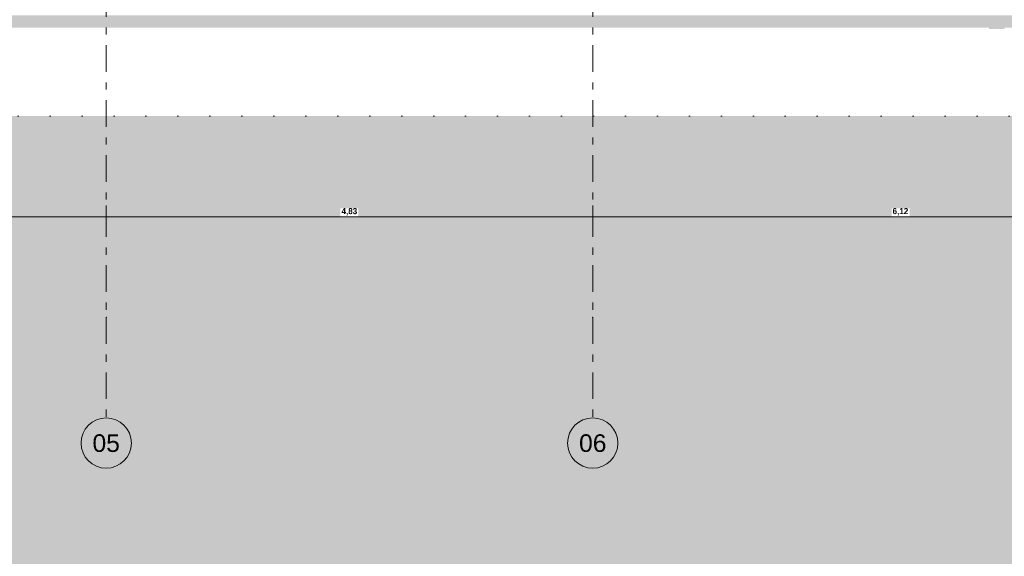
# Model space of a CAD drawing. Header units: millimetres. Extents: x 22784 to 62337, y -53000 to 10500.
# Tile 16 of 26: x 42561 to 52343, y -5375 to -42. Entities that reach past the tile are written whole.
import ezdxf
from ezdxf.enums import TextEntityAlignment as Align

# ---------------------------------------------------------------- set-up
doc = ezdxf.new("R2010")
doc.units = ezdxf.units.MM
doc.header["$MEASUREMENT"] = 0
for name, pattern in [('Axe', [546.805537, 264.583325, -105.833328, 70.555556, -105.833328]), ('Points', [317.499995, 0, -317.499995]), ('Wipeout_Contour', [1000, 0, -1000])]:
    doc.linetypes.add(name, pattern=pattern)
for name, color, linetype in [('Nouveau_0', 7, 'Continuous'), ('Nouveau__Grille structurelle (axe_trame)', 7, 'Continuous'), ('Nouveau_Exter - Environnement', 7, 'Continuous'), ('Terrain - original', 7, 'Continuous')]:
    doc.layers.add(name, color=color, linetype=linetype)
doc.styles.add('STYLE_GENERE_1', font='arial.ttf')
doc.styles.add('STYLE_GENERE_2', font='GOTHICB.TTF')
doc.dimstyles.new('STYLE_GENERE__1', dxfattribs={"dimtxt": 60.000002, "dimasz": 114, "dimexe": 0.18, "dimexo": 0.0625, "dimgap": 0, "dimtad": 1, "dimtih": 1, "dimtoh": 1, "dimlfac": 0.001, "dimzin": 0, "dimdsep": 46, "dimtxsty": 'STYLE_GENERE_2', "dimblk": 'ARROWHEAD_0', "dimblk1": 'ARROWHEAD_0', "dimblk2": 'ARROWHEAD_0', "dimcen": 0.09, "dimclrd": 7, "dimclre": 7, "dimclrt": 7, "dimazin": 0, "dimtfac": 1, "dimtdec": 4, "dimtmove": 0, "dimatfit": 3, "dimfxl": 0, "dimtolj": 1, "dimtzin": 0, "dimarcsym": 0})

# ---------------------------------------------------------------- blocks, each defined once
blk = doc.blocks.new('Élément de coupe_3')
at = {"layer": 'Terrain - original', "linetype": 'Continuous', "lineweight": 13}
h = blk.add_hatch(dxfattribs=at)
h.set_pattern_fill('__TERRE_VÉGÉTALISÉE', style=0, pattern_type=2)
h.set_pattern_definition([(45, (0, 0), (-63.63961, 63.63961), []), (45, (-21.21, 21.21), (-127.27922, 127.27922), []), (45, (-42.43, 42.43), (-127.27922, 127.27922), []), (135, (-63.64, 63.64), (21.213203, 21.213203), [90, -90])])
h.paths.add_polyline_path([(23488.9, -1000), (23488.9, -53000), (62337.3, -53000), (62337.3, -1000)])
blk = doc.blocks.new('Élément de coupe_72')
at = {"layer": 'Nouveau_0', "color": 255, "linetype": 'Points', "lineweight": 0}
blk.add_line((23488.9, -1000), (62337.3, -1000), dxfattribs=at)
blk = doc.blocks.new('Élément de coupe_224')
at = {"layer": 'Nouveau_Exter - Environnement', "linetype": 'Continuous', "lineweight": 13}
blk.add_hatch(color=7, dxfattribs=at).paths.add_polyline_path([(24722, 0), (24722, -122.1), (24916.7, -122.1), (24722, -461.5), (24722, -1000), (24958, -1000), (24958, -50), (25438, -50), (25438, -122.1), (27391, -122.1), (27391, -134.3), (27541, -134.3), (27548, -122.1), (39791, -122.1), (39791, -134.3), (39941, -134.3), (39948, -122.1), (52191, -122.1), (52191, -134.3), (52341, -134.3), (52348, -122.1), (59573, -122.1), (59573, -134.3), (59723, -134.3), (59730, -122.1), (60178, -122.1), (60178, 0)])
blk = doc.blocks.new('Marque grille standard[5]', base_point=(43420, 10000))
at = {"layer": 'Nouveau__Grille structurelle (axe_trame)', "color": 1, "linetype": 'Axe', "lineweight": 20}
for p, q in [((43420, 9000), (43420, 10000)), ((43420, 9000), (43420, -3000)), ((43420, -3000), (43420, -4000))]:
    blk.add_line(p, q, dxfattribs=at)
at = {"layer": 'Nouveau__Grille structurelle (axe_trame)', "color": 7, "linetype": 'Continuous', "lineweight": 13}
for centre in [(43420, 10250), (43420, -4250)]:
    blk.add_circle(centre, 250, dxfattribs=at)
at = {"layer": 'Nouveau__Grille structurelle (axe_trame)', "color": 1, "linetype": 'Axe', "lineweight": 20}
for p in [(43420, 9000), (43420, 9000), (43420, -3000), (43420, -3000)]:
    blk.add_point(p, dxfattribs=at)
at = {"layer": 'Nouveau__Grille structurelle (axe_trame)', "color": 7, "lineweight": 13, "style": 'STYLE_GENERE_1'}
for tag, p in [('AC_MarkerText_1_0', (43420, 10337.5)), ('AC_MarkerText_1_1', (43420, -4162.5))]:
    blk.add_attdef(tag, text='', height=175, rotation=360, dxfattribs=at).set_placement(p, align=Align.TOP_CENTER)
blk = doc.blocks.new('Marque grille standard[6]', base_point=(48254.3, 10000))
at = {"layer": 'Nouveau__Grille structurelle (axe_trame)', "color": 1, "linetype": 'Axe', "lineweight": 20}
for p, q in [((48254.3, 9000), (48254.3, 10000)), ((48254.3, 9000), (48254.3, -3000)), ((48254.3, -3000), (48254.3, -4000))]:
    blk.add_line(p, q, dxfattribs=at)
at = {"layer": 'Nouveau__Grille structurelle (axe_trame)', "color": 7, "linetype": 'Continuous', "lineweight": 13}
for centre in [(48254.3, 10250), (48254.3, -4250)]:
    blk.add_circle(centre, 250, dxfattribs=at)
at = {"layer": 'Nouveau__Grille structurelle (axe_trame)', "color": 1, "linetype": 'Axe', "lineweight": 20}
for p in [(48254.3, 9000), (48254.3, 9000), (48254.3, -3000), (48254.3, -3000)]:
    blk.add_point(p, dxfattribs=at)
at = {"layer": 'Nouveau__Grille structurelle (axe_trame)', "color": 7, "lineweight": 13, "style": 'STYLE_GENERE_1'}
for tag, p in [('AC_MarkerText_1_0', (48254.3, 10337.5)), ('AC_MarkerText_1_1', (48254.3, -4162.5))]:
    blk.add_attdef(tag, text='', height=175, rotation=360, dxfattribs=at).set_placement(p, align=Align.TOP_CENTER)
blk = doc.blocks.new('*D251')
at = {"layer": 'Nouveau_0', "color": 7, "linetype": 'Continuous', "lineweight": 13}
for p, q in [((37953, -2112.5), (37953, -1887.5)), ((43420, -2112.5), (43420, -1887.5))]:
    blk.add_line(p, q, dxfattribs=at)
at = {"color": 254, "linetype": 'Wipeout_Contour', "lineweight": 0, "ltscale": 162934.44045}
blk.add_wipeout([(40597.3, -1998), (40775.8, -1998), (40775.8, -1918), (40597.3, -1918)], dxfattribs=at).dxf.layer = 'Nouveau_0'
at = {"layer": 'Nouveau_0', "color": 7, "linetype": 'Continuous', "lineweight": 13}
blk.add_line((37953, -2000), (43420, -2000), dxfattribs=at)
at = {"layer": 'Nouveau_0', "color": 7, "lineweight": 13, "insert": (40607.3, -1988), "char_height": 60, "attachment_point": 7, "style": 'STYLE_GENERE_2'}
blk.add_mtext('{\\A1;\\FCentury Gothic Bold;5,47}', dxfattribs=at)
blk = doc.blocks.new('ARROWHEAD_0')
at = {"color": 0, "linetype": 'Continuous', "lineweight": 0}
for p, q in [((0, 0), (-1, 0)), ((0, -0.5), (0, 0.5))]:
    blk.add_line(p, q, dxfattribs=at)
blk = doc.blocks.new('*D252')
at = {"layer": 'Nouveau_0', "color": 7, "linetype": 'Continuous', "lineweight": 13}
for p, q in [((43420, -2112.5), (43420, -1887.5)), ((48254.3, -2112.5), (48254.3, -1887.5))]:
    blk.add_line(p, q, dxfattribs=at)
at = {"color": 254, "linetype": 'Wipeout_Contour', "lineweight": 0, "ltscale": 183515.817194}
blk.add_wipeout([(45747.9, -1998), (45926.4, -1998), (45926.4, -1918), (45747.9, -1918)], dxfattribs=at).dxf.layer = 'Nouveau_0'
at = {"layer": 'Nouveau_0', "color": 7, "linetype": 'Continuous', "lineweight": 13}
blk.add_line((43420, -2000), (48254.3, -2000), dxfattribs=at)
at = {"layer": 'Nouveau_0', "color": 7, "lineweight": 13, "insert": (45757.9, -1988), "char_height": 60, "attachment_point": 7, "style": 'STYLE_GENERE_2'}
blk.add_mtext('{\\A1;\\FCentury Gothic Bold;4,83}', dxfattribs=at)
blk = doc.blocks.new('*D253')
at = {"layer": 'Nouveau_0', "color": 7, "linetype": 'Continuous', "lineweight": 13}
for p, q in [((48254.3, -2112.5), (48254.3, -1887.5)), ((54370, -2112.5), (54370, -1887.5))]:
    blk.add_line(p, q, dxfattribs=at)
at = {"color": 254, "linetype": 'Wipeout_Contour', "lineweight": 0, "ltscale": 205397.982943}
blk.add_wipeout([(51222.9, -1998), (51401.4, -1998), (51401.4, -1918), (51222.9, -1918)], dxfattribs=at).dxf.layer = 'Nouveau_0'
at = {"layer": 'Nouveau_0', "color": 7, "linetype": 'Continuous', "lineweight": 13}
blk.add_line((48254.3, -2000), (54370, -2000), dxfattribs=at)
at = {"layer": 'Nouveau_0', "color": 7, "lineweight": 13, "insert": (51232.9, -1988), "char_height": 60, "attachment_point": 7, "style": 'STYLE_GENERE_2'}
blk.add_mtext('{\\A1;\\FCentury Gothic Bold;6,12}', dxfattribs=at)

msp = doc.modelspace()

# ---------------------------------------------------------------- block references
at = {"layer": 'Nouveau_0', "lineweight": 0}
msp.add_blockref('Élément de coupe_72', (0, 0), dxfattribs=at)
at = {"layer": 'Nouveau__Grille structurelle (axe_trame)', "color": 7, "linetype": 'Continuous', "lineweight": 13}
ref = msp.add_blockref('Marque grille standard[5]', (43420, 10000), dxfattribs=at)
ref.add_attrib('AC_MarkerText_1', '05', dxfattribs={"color": 7, "lineweight": 13, "height": 175, "rotation": 360, "style": 'STYLE_GENERE_1'}).set_placement((43420, 10337.5), align=Align.TOP_CENTER)
ref.add_attrib('AC_MarkerText_1_1', '05', dxfattribs={"color": 7, "lineweight": 13, "height": 175, "rotation": 360, "style": 'STYLE_GENERE_1'}).set_placement((43420, -4162.5), align=Align.TOP_CENTER)
ref = msp.add_blockref('Marque grille standard[6]', (48254.273, 10000), dxfattribs=at)
ref.add_attrib('AC_MarkerText_1', '06', dxfattribs={"color": 7, "lineweight": 13, "height": 175, "rotation": 360, "style": 'STYLE_GENERE_1'}).set_placement((48254.273, 10337.5), align=Align.TOP_CENTER)
ref.add_attrib('AC_MarkerText_1_1', '06', dxfattribs={"color": 7, "lineweight": 13, "height": 175, "rotation": 360, "style": 'STYLE_GENERE_1'}).set_placement((48254.273, -4162.5), align=Align.TOP_CENTER)
at = {"layer": 'Nouveau_Exter - Environnement', "lineweight": 0}
msp.add_blockref('Élément de coupe_224', (0, 0), dxfattribs=at)
at = {"layer": 'Terrain - original', "lineweight": 0}
msp.add_blockref('Élément de coupe_3', (0, 0), dxfattribs=at)

# ---------------------------------------------------------------- next in the draw order: dimensions: what is measured, and where the dimension line sits
at = {"layer": 'Nouveau_0', "color": 7, "linetype": 'Continuous', "lineweight": 13}
dim = msp.add_linear_dim(base=(43420, -2000), p1=(37953.008, -2000), p2=(43420, -2000), dimstyle='STYLE_GENERE__1', dxfattribs=at)
dim.commit()
dim.dimension.update_dxf_attribs({"geometry": '*D251', "text_midpoint": (40684.932, -1958), "dimtype": 160})

# ---------------------------------------------------------------- next in the draw order: dimensions: what is measured, and where the dimension line sits
dim = msp.add_linear_dim(base=(48254.273, -2000), p1=(43420, -2000), p2=(48254.273, -2000), dimstyle='STYLE_GENERE__1', dxfattribs=at)
dim.commit()
dim.dimension.update_dxf_attribs({"geometry": '*D252', "text_midpoint": (45835.565, -1958), "dimtype": 160})

# ---------------------------------------------------------------- next in the draw order: dimensions: what is measured, and where the dimension line sits
dim = msp.add_linear_dim(base=(54370, -2000), p1=(48254.273, -2000), p2=(54370, -2000), dimstyle='STYLE_GENERE__1', dxfattribs=at)
dim.commit()
dim.dimension.update_dxf_attribs({"geometry": '*D253', "text_midpoint": (51310.565, -1958), "dimtype": 160})

doc.saveas('drawing.dxf')
